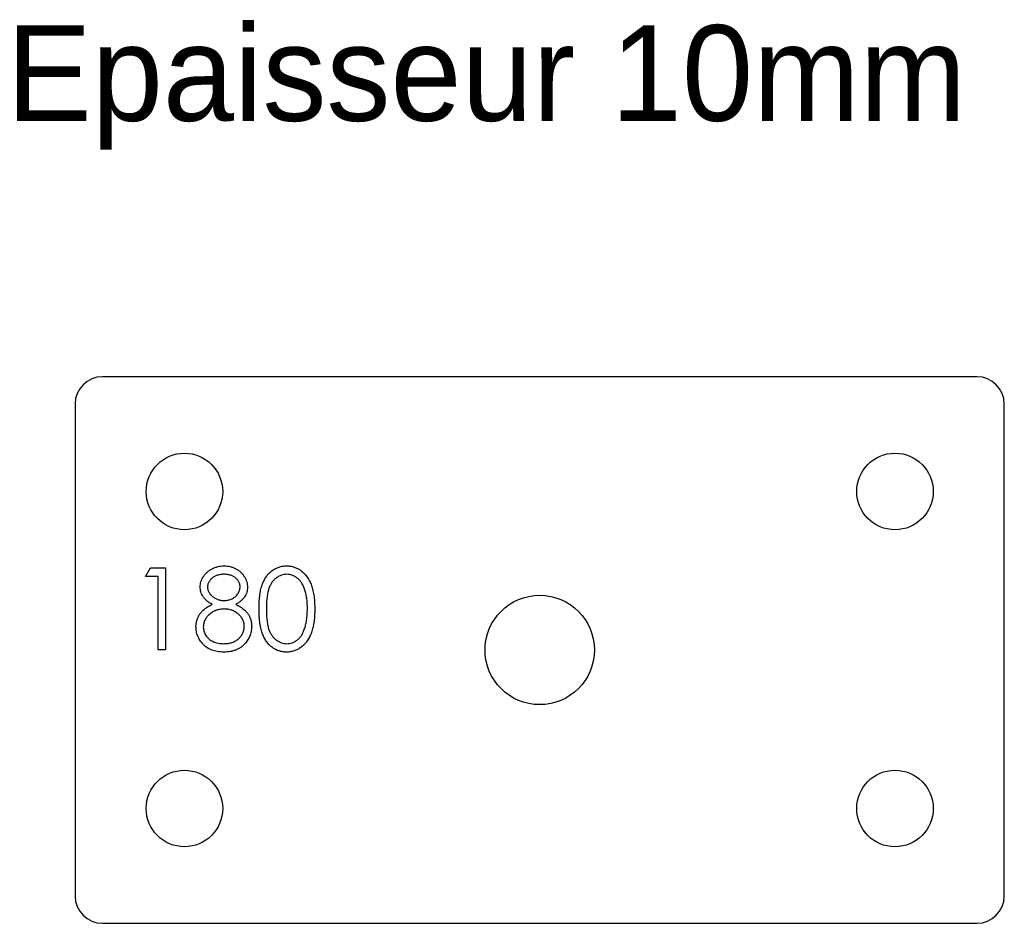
# Model space of a CAD drawing. Header units: millimetres. Extents: x 2750 to 2930, y -50 to 115.
import ezdxf

# ---------------------------------------------------------------- set-up
doc = ezdxf.new("R2010")
doc.units = ezdxf.units.MM

msp = doc.modelspace()

# ---------------------------------------------------------------- linework, layer by layer
at = {"color": 7, "linetype": 'Continuous', "lineweight": 25}
for p, q in [((2925, 50), (2765, 50)), ((2760, 45), (2760, -45)), ((2930, -45), (2930, 45)), ((2765, -50), (2925, -50))]:
    msp.add_line(p, q, dxfattribs=at)
at = {"color": 1, "linetype": 'Continuous', "lineweight": 25}
for p, q in [((2772.88, 13.46), (2773.77, 15)), ((2773.77, 15), (2776.54, 15)), ((2776.54, 15), (2776.54, 0)), ((2775.19, 13.46), (2772.88, 13.46)), ((2775.19, 0), (2775.19, 13.46)), ((2776.54, 0), (2775.19, 0))]:
    msp.add_line(p, q, dxfattribs=at)
at = {"color": 7, "linetype": 'Continuous', "lineweight": 25}
for centre, radius in [((2780, 29), 7), ((2910, 29), 7), ((2845, 0), 10), ((2780, -29), 7), ((2910, -29), 7)]:
    msp.add_circle(centre, radius, dxfattribs=at)
for centre, start, end in [((2765, 45), 90, 180), ((2925, 45), 0, 90), ((2765, -45), 180, 270), ((2925, -45), 270, 0)]:
    msp.add_arc(centre, 5, start, end, dxfattribs=at)
at = {"color": 1, "linetype": 'Continuous', "lineweight": 25}
for points, knots in [([(2782.88, 11.54), (2782.89, 11.7), (2782.91, 12.02), (2783.02, 12.49), (2783.21, 12.96), (2783.46, 13.42), (2783.77, 13.86), (2784.15, 14.24), (2784.58, 14.58), (2785.06, 14.87), (2785.58, 15.1), (2786.13, 15.26), (2786.7, 15.37), (2787.08, 15.38), (2787.28, 15.38)], [0, 0, 0, 0, 0.074058, 0.14887, 0.226668, 0.307735, 0.391157, 0.473929, 0.557928, 0.644989, 0.733364, 0.821092, 0.909287, 1, 1, 1, 1]), ([(2787.28, 15.38), (2787.47, 15.38), (2787.85, 15.37), (2788.4, 15.26), (2788.93, 15.09), (2789.43, 14.86), (2789.9, 14.58), (2790.32, 14.23), (2790.68, 13.85), (2790.98, 13.42), (2791.23, 12.96), (2791.41, 12.48), (2791.52, 11.99), (2791.53, 11.66), (2791.54, 11.49)], [0, 0, 0, 0, 0.08941, 0.176306, 0.262626, 0.349446, 0.435498, 0.518928, 0.601355, 0.684256, 0.765807, 0.844877, 0.92228, 1, 1, 1, 1]), ([(2793.65, 7.49), (2793.66, 7.73), (2793.66, 8.2), (2793.69, 8.88), (2793.74, 9.52), (2793.81, 10.12), (2793.89, 10.67), (2794, 11.18), (2794.13, 11.65), (2794.28, 12.08), (2794.45, 12.48), (2794.63, 12.85), (2794.83, 13.19), (2795.05, 13.52), (2795.28, 13.81), (2795.53, 14.08), (2795.79, 14.33), (2796.07, 14.55), (2796.37, 14.74), (2796.67, 14.92), (2796.98, 15.06), (2797.31, 15.18), (2797.63, 15.27), (2797.97, 15.34), (2798.32, 15.38), (2798.55, 15.38), (2798.67, 15.38)], [0, 0, 0, 0, 0.068595, 0.133246, 0.194313, 0.251279, 0.304513, 0.354235, 0.400481, 0.443411, 0.484015, 0.523252, 0.561042, 0.5979, 0.633518, 0.668314, 0.702496, 0.736685, 0.770293, 0.803437, 0.835913, 0.86846, 0.900847, 0.933467, 0.966258, 1, 1, 1, 1]), ([(2798.67, 15.38), (2798.79, 15.38), (2799.03, 15.38), (2799.38, 15.34), (2799.72, 15.27), (2800.05, 15.18), (2800.38, 15.06), (2800.69, 14.92), (2801, 14.75), (2801.3, 14.55), (2801.59, 14.32), (2801.86, 14.07), (2802.12, 13.79), (2802.36, 13.49), (2802.58, 13.16), (2802.8, 12.8), (2802.99, 12.42), (2803.17, 12.01), (2803.33, 11.57), (2803.47, 11.1), (2803.58, 10.58), (2803.68, 10.04), (2803.76, 9.45), (2803.81, 8.83), (2803.84, 8.17), (2803.84, 7.72), (2803.85, 7.49)], [0, 0, 0, 0, 0.0337881, 0.0671939, 0.0998624, 0.1325666, 0.1651512, 0.1979132, 0.231319, 0.2650833, 0.2992553, 0.3343986, 0.3699428, 0.4062836, 0.4440638, 0.4829977, 0.5233544, 0.5655366, 0.6096129, 0.6563908, 0.7058855, 0.7583245, 0.8138318, 0.8727946, 0.9347222, 1, 1, 1, 1]), ([(2787.21, 13.85), (2787.1, 13.84), (2786.89, 13.84), (2786.59, 13.81), (2786.31, 13.75), (2786.03, 13.68), (2785.77, 13.58), (2785.52, 13.46), (2785.29, 13.32), (2785.07, 13.16), (2784.88, 12.98), (2784.7, 12.8), (2784.56, 12.61), (2784.44, 12.41), (2784.35, 12.19), (2784.28, 11.97), (2784.24, 11.75), (2784.23, 11.59), (2784.23, 11.51)], [0, 0, 0, 0, 0.075243, 0.147209, 0.216447, 0.284025, 0.350655, 0.415031, 0.47963, 0.544652, 0.608044, 0.667828, 0.725114, 0.780992, 0.835527, 0.889438, 0.944072, 1, 1, 1, 1]), ([(2790.19, 11.54), (2790.19, 11.62), (2790.19, 11.76), (2790.15, 11.97), (2790.09, 12.17), (2790, 12.37), (2789.89, 12.57), (2789.76, 12.76), (2789.61, 12.94), (2789.43, 13.13), (2789.23, 13.3), (2789, 13.44), (2788.76, 13.57), (2788.49, 13.67), (2788.2, 13.75), (2787.89, 13.81), (2787.55, 13.84), (2787.32, 13.84), (2787.21, 13.85)], [0, 0, 0, 0, 0.050902, 0.101034, 0.151084, 0.203062, 0.256248, 0.310847, 0.368769, 0.430015, 0.49252, 0.556049, 0.621996, 0.690192, 0.761385, 0.836356, 0.915487, 1, 1, 1, 1]), ([(2798.71, 13.85), (2798.55, 13.84), (2798.22, 13.82), (2797.73, 13.7), (2797.26, 13.48), (2796.88, 13.25), (2796.59, 13.02), (2796.39, 12.83), (2796.2, 12.62), (2796.03, 12.38), (2795.87, 12.13), (2795.72, 11.86), (2795.58, 11.57), (2795.46, 11.26), (2795.35, 10.92), (2795.26, 10.54), (2795.17, 10.13), (2795.11, 9.68), (2795.06, 9.19), (2795.03, 8.66), (2795, 8.09), (2795, 7.7), (2795, 7.5)], [0, 0, 0, 0, 0.060387, 0.120883, 0.182755, 0.247811, 0.281299, 0.315088, 0.349702, 0.384857, 0.420966, 0.458511, 0.497175, 0.537602, 0.580503, 0.627468, 0.678388, 0.733983, 0.793747, 0.857714, 0.926698, 1, 1, 1, 1]), ([(2802.5, 7.5), (2802.5, 7.68), (2802.49, 8.03), (2802.48, 8.55), (2802.43, 9.04), (2802.38, 9.51), (2802.3, 9.95), (2802.22, 10.36), (2802.12, 10.75), (2802, 11.12), (2801.87, 11.46), (2801.72, 11.78), (2801.57, 12.08), (2801.4, 12.35), (2801.22, 12.6), (2801.02, 12.82), (2800.82, 13.02), (2800.53, 13.25), (2800.16, 13.48), (2799.69, 13.7), (2799.21, 13.82), (2798.88, 13.84), (2798.71, 13.85)], [0, 0, 0, 0, 0.065681, 0.128486, 0.188175, 0.245106, 0.299448, 0.350823, 0.399942, 0.446672, 0.491255, 0.533376, 0.573853, 0.612526, 0.649597, 0.685532, 0.720106, 0.753838, 0.818925, 0.880493, 0.940311, 1, 1, 1, 1]), ([(2785.08, 8.36), (2784.9, 8.45), (2784.56, 8.63), (2784.12, 8.97), (2783.74, 9.34), (2783.43, 9.74), (2783.18, 10.16), (2783.01, 10.61), (2782.9, 11.07), (2782.89, 11.38), (2782.88, 11.54)], [0, 0, 0, 0, 0.14586, 0.282426, 0.41085, 0.535029, 0.654701, 0.770133, 0.884556, 1, 1, 1, 1]), ([(2784.23, 11.51), (2784.23, 11.44), (2784.24, 11.28), (2784.28, 11.05), (2784.35, 10.83), (2784.46, 10.61), (2784.58, 10.4), (2784.74, 10.19), (2784.93, 9.99), (2785.14, 9.8), (2785.37, 9.62), (2785.61, 9.47), (2785.86, 9.34), (2786.12, 9.23), (2786.39, 9.14), (2786.67, 9.08), (2786.96, 9.05), (2787.16, 9.04), (2787.26, 9.04)], [0, 0, 0, 0, 0.054564, 0.107826, 0.161924, 0.21751, 0.274498, 0.334815, 0.397555, 0.464755, 0.532901, 0.600097, 0.665354, 0.731084, 0.796883, 0.863292, 0.930831, 1, 1, 1, 1]), ([(2787.26, 9.04), (2787.39, 9.04), (2787.64, 9.05), (2788.01, 9.12), (2788.38, 9.23), (2788.73, 9.38), (2789.05, 9.56), (2789.34, 9.79), (2789.6, 10.04), (2789.81, 10.33), (2789.97, 10.63), (2790.1, 10.93), (2790.18, 11.24), (2790.19, 11.44), (2790.19, 11.54)], [0, 0, 0, 0, 0.08969, 0.178494, 0.266838, 0.356558, 0.445334, 0.530806, 0.614076, 0.697707, 0.779142, 0.855354, 0.928557, 1, 1, 1, 1]), ([(2791.54, 11.49), (2791.53, 11.33), (2791.52, 11.01), (2791.42, 10.55), (2791.25, 10.11), (2791.01, 9.7), (2790.71, 9.32), (2790.34, 8.96), (2789.9, 8.64), (2789.58, 8.45), (2789.41, 8.36)], [0, 0, 0, 0, 0.121904, 0.239413, 0.35541, 0.472091, 0.592859, 0.718703, 0.854892, 1, 1, 1, 1]), ([(2782.12, 4.25), (2782.12, 4.35), (2782.12, 4.56), (2782.16, 4.87), (2782.21, 5.17), (2782.29, 5.46), (2782.39, 5.74), (2782.51, 6.02), (2782.65, 6.28), (2782.81, 6.54), (2783, 6.8), (2783.22, 7.04), (2783.46, 7.28), (2783.73, 7.51), (2784.03, 7.74), (2784.35, 7.95), (2784.7, 8.16), (2784.95, 8.29), (2785.08, 8.36)], [0, 0, 0, 0, 0.058854, 0.116315, 0.172675, 0.22878, 0.28458, 0.340257, 0.39663, 0.453507, 0.512318, 0.572648, 0.636022, 0.702363, 0.771483, 0.844184, 0.92007, 1, 1, 1, 1]), ([(2787.29, 7.5), (2787.16, 7.5), (2786.9, 7.49), (2786.51, 7.44), (2786.15, 7.37), (2785.79, 7.26), (2785.46, 7.12), (2785.14, 6.95), (2784.84, 6.74), (2784.56, 6.51), (2784.3, 6.26), (2784.08, 6), (2783.89, 5.73), (2783.73, 5.44), (2783.61, 5.15), (2783.53, 4.84), (2783.47, 4.52), (2783.47, 4.31), (2783.46, 4.2)], [0, 0, 0, 0, 0.071269, 0.139812, 0.206497, 0.271535, 0.336082, 0.400528, 0.464984, 0.53005, 0.594423, 0.655583, 0.714849, 0.772115, 0.828999, 0.885122, 0.942079, 1, 1, 1, 1]), ([(2790.96, 4.34), (2790.96, 4.44), (2790.95, 4.65), (2790.9, 4.95), (2790.82, 5.23), (2790.7, 5.52), (2790.54, 5.79), (2790.36, 6.05), (2790.14, 6.3), (2789.89, 6.54), (2789.61, 6.77), (2789.32, 6.96), (2789.02, 7.13), (2788.7, 7.26), (2788.37, 7.37), (2788.02, 7.45), (2787.66, 7.49), (2787.42, 7.5), (2787.29, 7.5)], [0, 0, 0, 0, 0.057339, 0.113063, 0.169181, 0.225775, 0.283826, 0.343454, 0.405907, 0.471392, 0.538003, 0.603064, 0.667602, 0.732225, 0.797005, 0.863048, 0.930357, 1, 1, 1, 1]), ([(2789.41, 8.36), (2789.53, 8.29), (2789.77, 8.17), (2790.11, 7.97), (2790.42, 7.75), (2790.71, 7.54), (2790.98, 7.32), (2791.22, 7.09), (2791.43, 6.85), (2791.61, 6.61), (2791.78, 6.36), (2791.92, 6.1), (2792.04, 5.83), (2792.14, 5.55), (2792.22, 5.27), (2792.27, 4.98), (2792.3, 4.68), (2792.3, 4.47), (2792.31, 4.37)], [0, 0, 0, 0, 0.079525, 0.1551, 0.22722, 0.295911, 0.362056, 0.42552, 0.485813, 0.544495, 0.60146, 0.657841, 0.713974, 0.769468, 0.82613, 0.882885, 0.940701, 1, 1, 1, 1]), ([(2798.67, -0.38), (2798.55, -0.38), (2798.32, -0.38), (2797.97, -0.34), (2797.64, -0.27), (2797.31, -0.18), (2796.99, -0.07), (2796.68, 0.08), (2796.38, 0.25), (2796.09, 0.44), (2795.81, 0.66), (2795.54, 0.9), (2795.29, 1.17), (2795.06, 1.47), (2794.85, 1.79), (2794.65, 2.14), (2794.46, 2.51), (2794.29, 2.91), (2794.14, 3.34), (2794.01, 3.82), (2793.9, 4.33), (2793.81, 4.89), (2793.74, 5.48), (2793.69, 6.12), (2793.66, 6.79), (2793.66, 7.26), (2793.65, 7.49)], [0, 0, 0, 0, 0.033787, 0.066622, 0.099285, 0.131361, 0.163585, 0.196104, 0.228902, 0.262158, 0.295991, 0.330218, 0.36506, 0.400951, 0.43762, 0.475708, 0.515381, 0.556414, 0.599765, 0.646424, 0.696431, 0.749782, 0.806573, 0.867436, 0.931887, 1, 1, 1, 1]), ([(2795, 7.5), (2795, 7.3), (2795, 6.91), (2795.03, 6.35), (2795.06, 5.82), (2795.11, 5.33), (2795.18, 4.88), (2795.25, 4.46), (2795.34, 4.09), (2795.45, 3.75), (2795.58, 3.43), (2795.71, 3.14), (2795.86, 2.87), (2796.02, 2.62), (2796.2, 2.39), (2796.39, 2.18), (2796.6, 1.98), (2796.88, 1.75), (2797.26, 1.52), (2797.73, 1.31), (2798.22, 1.18), (2798.55, 1.16), (2798.71, 1.15)], [0, 0, 0, 0, 0.072951, 0.141584, 0.205926, 0.265301, 0.320597, 0.371817, 0.41879, 0.461699, 0.502134, 0.540804, 0.578181, 0.614297, 0.649678, 0.684299, 0.718359, 0.752081, 0.817652, 0.879722, 0.939966, 1, 1, 1, 1]), ([(2803.85, 7.49), (2803.84, 7.26), (2803.84, 6.82), (2803.81, 6.16), (2803.75, 5.55), (2803.68, 4.96), (2803.59, 4.42), (2803.47, 3.91), (2803.34, 3.44), (2803.18, 3), (2803, 2.59), (2802.81, 2.21), (2802.6, 1.85), (2802.37, 1.52), (2802.13, 1.22), (2801.87, 0.94), (2801.6, 0.69), (2801.31, 0.46), (2801.01, 0.27), (2800.7, 0.09), (2800.38, -0.05), (2800.06, -0.18), (2799.72, -0.27), (2799.38, -0.33), (2799.03, -0.38), (2798.79, -0.38), (2798.67, -0.38)], [0, 0, 0, 0, 0.065063, 0.126773, 0.185516, 0.240765, 0.29298, 0.34225, 0.388919, 0.432776, 0.474628, 0.514775, 0.553606, 0.591426, 0.628028, 0.663804, 0.698984, 0.733591, 0.767628, 0.801208, 0.834264, 0.866981, 0.89972, 0.932702, 0.966176, 1, 1, 1, 1]), ([(2801.93, 3.73), (2801.98, 3.86), (2802.07, 4.13), (2802.19, 4.56), (2802.28, 5), (2802.36, 5.46), (2802.42, 5.94), (2802.47, 6.44), (2802.49, 6.96), (2802.5, 7.32), (2802.5, 7.5)], [0, 0, 0, 0, 0.110588, 0.224542, 0.342503, 0.464324, 0.590756, 0.722227, 0.858843, 1, 1, 1, 1]), ([(2787.19, -0.38), (2786.99, -0.38), (2786.6, -0.37), (2786.03, -0.3), (2785.49, -0.19), (2785, -0.03), (2784.54, 0.17), (2784.12, 0.42), (2783.74, 0.71), (2783.4, 1.05), (2783.1, 1.42), (2782.84, 1.79), (2782.62, 2.18), (2782.43, 2.58), (2782.29, 2.98), (2782.19, 3.39), (2782.13, 3.82), (2782.12, 4.1), (2782.12, 4.25)], [0, 0, 0, 0, 0.078556, 0.152863, 0.22356, 0.290375, 0.355403, 0.418291, 0.480389, 0.543073, 0.604924, 0.664398, 0.721943, 0.778375, 0.83383, 0.888861, 0.944089, 1, 1, 1, 1]), ([(2783.46, 4.2), (2783.47, 4.07), (2783.48, 3.8), (2783.57, 3.4), (2783.72, 3.02), (2783.92, 2.65), (2784.18, 2.31), (2784.49, 2.01), (2784.85, 1.75), (2785.25, 1.53), (2785.69, 1.36), (2786.17, 1.24), (2786.68, 1.17), (2787.03, 1.16), (2787.21, 1.15)], [0, 0, 0, 0, 0.074898, 0.148596, 0.224471, 0.302323, 0.381919, 0.461149, 0.542417, 0.626716, 0.714597, 0.804903, 0.900127, 1, 1, 1, 1]), ([(2787.21, 1.15), (2787.35, 1.16), (2787.62, 1.16), (2788.02, 1.21), (2788.39, 1.28), (2788.75, 1.39), (2789.08, 1.52), (2789.39, 1.69), (2789.68, 1.88), (2789.94, 2.1), (2790.18, 2.35), (2790.39, 2.6), (2790.57, 2.87), (2790.71, 3.14), (2790.82, 3.43), (2790.9, 3.72), (2790.95, 4.03), (2790.96, 4.24), (2790.96, 4.34)], [0, 0, 0, 0, 0.076559, 0.149161, 0.218827, 0.285567, 0.350313, 0.414125, 0.477179, 0.540368, 0.602202, 0.662034, 0.719934, 0.775907, 0.831115, 0.886667, 0.942552, 1, 1, 1, 1]), ([(2792.31, 4.37), (2792.3, 4.22), (2792.3, 3.94), (2792.24, 3.52), (2792.16, 3.11), (2792.03, 2.71), (2791.87, 2.33), (2791.67, 1.96), (2791.44, 1.6), (2791.26, 1.37), (2791.17, 1.26)], [0, 0, 0, 0, 0.1281582, 0.2536731, 0.3773253, 0.4993846, 0.6229184, 0.7458394, 0.8713953, 1, 1, 1, 1]), ([(2798.71, 1.15), (2798.88, 1.16), (2799.21, 1.17), (2799.7, 1.31), (2800.17, 1.51), (2800.54, 1.74), (2800.82, 1.97), (2801.02, 2.16), (2801.2, 2.37), (2801.38, 2.6), (2801.54, 2.85), (2801.68, 3.13), (2801.82, 3.42), (2801.89, 3.62), (2801.93, 3.73)], [0, 0, 0, 0, 0.112813, 0.225394, 0.339595, 0.459675, 0.521735, 0.583926, 0.648174, 0.713881, 0.781004, 0.851451, 0.924051, 1, 1, 1, 1]), ([(2791.17, 1.26), (2791.05, 1.13), (2790.82, 0.87), (2790.41, 0.53), (2789.96, 0.25), (2789.48, 0.02), (2788.96, -0.16), (2788.4, -0.29), (2787.81, -0.37), (2787.4, -0.38), (2787.19, -0.38)], [0, 0, 0, 0, 0.119283, 0.237093, 0.354796, 0.474576, 0.59746, 0.724926, 0.858883, 1, 1, 1, 1])]:
    msp.add_open_spline(points, degree=3, knots=knots, dxfattribs=at)

# ---------------------------------------------------------------- texts
at = {"insert": (2747.45, 114.3), "char_height": 17.5, "attachment_point": 1}
msp.add_mtext_dynamic_manual_height_columns('Epaisseur 10mm', width=326.1114, gutter_width=87.5, heights=[0], dxfattribs=at)

doc.saveas('drawing.dxf')
